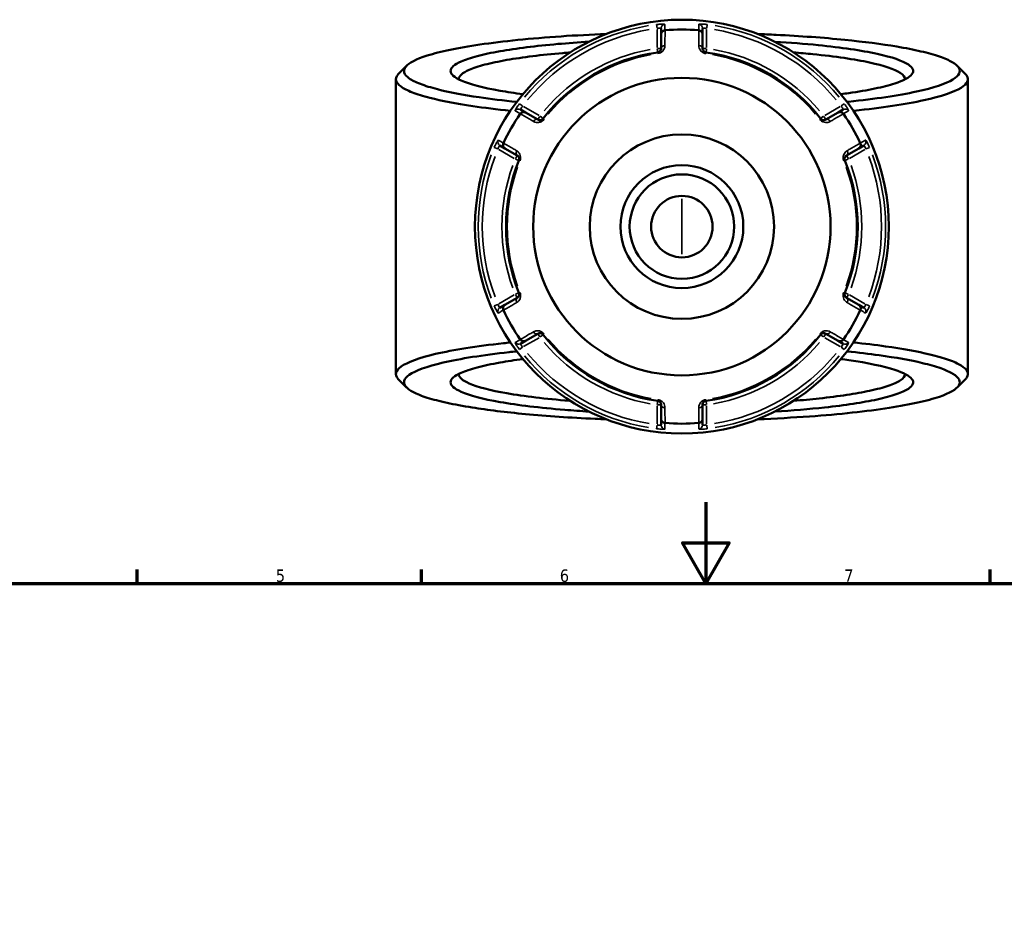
# Model space of a CAD drawing. Header units: millimetres. Extents: x 0 to 898, y 0 to 841.
# Tile 5 of 7: x 251 to 494, y 492 to 713. Entities that reach past the tile are written whole.
import ezdxf

# ---------------------------------------------------------------- set-up
doc = ezdxf.new("R2010")
doc.units = ezdxf.units.MM
for name, color, linetype, lineweight in [('Border (ANSI)', 7, 'Continuous', 70), ('Visible (ANSI)', 7, 'Continuous', 50), ('Visible Narrow (ANSI)', 7, 'Continuous', 35)]:
    doc.layers.add(name, color=color, linetype=linetype, lineweight=lineweight)
doc.styles.add('Note Text (ANSI)', font='tahoma.ttf')

# ---------------------------------------------------------------- blocks, each defined once
blk = doc.blocks.new('Borders Default Border')
at = {"layer": 'Border (ANSI)'}
for p, q in [((280.33, 574), (280.33, 577.45)), ((350.42, 574), (350.42, 577.45)), ((490.58, 574), (490.58, 577.45))]:
    blk.add_line(p, q, dxfattribs=at)
at = {"layer": 'Border (ANSI)', "flags": 128}
for points in [[(420.5, 594), (420.5, 574), (414.73, 584), (426.27, 584), (420.5, 574)], [(20, 20), (20, 574), (821, 574), (821, 20), (20, 20)]]:
    blk.add_lwpolyline(points, dxfattribs=at)
at = {"layer": 'Border (ANSI)', "char_height": 3.05, "attachment_point": 7, "style": 'Note Text (ANSI)'}
for s, insert in [('5', (314.48, 574.34)), ('6', (384.49, 574.34)), ('7', (454.6, 574.4))]:
    blk.add_mtext(s, dxfattribs=dict(at, insert=insert))

msp = doc.modelspace()

# ---------------------------------------------------------------- linework, layer by layer
at = {"layer": 'Visible (ANSI)'}
for p, q in [((409.486, 710.798), (409.486, 709.363)), ((409.486, 709.363), (409.486, 705.865)), ((419.686, 709.363), (419.686, 710.798)), ((419.686, 705.865), (419.686, 709.363)), ((344.086, 698.279), (344.086, 625.594)), ((485.086, 698.279), (485.086, 625.594)), ((376.063, 690.067), (374.821, 690.784)), ((379.093, 688.317), (376.063, 690.067)), ((453.109, 690.067), (450.08, 688.317)), ((454.352, 690.784), (453.109, 690.067)), ((369.721, 681.951), (370.963, 681.233)), ((370.963, 681.233), (373.993, 679.484)), ((455.18, 679.484), (458.209, 681.233)), ((458.209, 681.233), (459.452, 681.951)), ((373.993, 644.389), (370.963, 642.64)), ((458.209, 642.64), (455.18, 644.389)), ((370.963, 642.64), (369.721, 641.922)), ((459.452, 641.922), (458.209, 642.64)), ((374.821, 633.089), (376.063, 633.806)), ((376.063, 633.806), (379.093, 635.555)), ((450.08, 635.555), (453.109, 633.806)), ((453.109, 633.806), (454.352, 633.089)), ((409.486, 618.008), (409.486, 614.509)), ((419.686, 614.509), (419.686, 618.008)), ((409.486, 614.509), (409.486, 613.074)), ((419.686, 613.074), (419.686, 614.509))]:
    msp.add_line(p, q, dxfattribs=at)
for radius in [51, 36.657, 22.718, 15.146, 12.874, 7.573]:
    msp.add_circle((414.586, 661.936), radius, dxfattribs=at)
for radius, start, end in [(48.568, 85.08578, 94.91422), (43.35, 97.90565, 142.09435), (43.35, 37.90565, 82.09435), (48.568, 145.08578, 154.91422), (48.568, 25.08578, 34.91422), (43.35, 157.90565, 202.09435), (43.35, 337.90565, 22.09435), (48.568, 205.08578, 214.91422), (48.568, 325.08578, 334.91422), (43.35, 217.90565, 262.09435), (43.35, 277.90565, 322.09435), (48.568, 265.08578, 274.91422)]:
    msp.add_arc((414.586, 661.936), radius, start, end, dxfattribs=at)
for points, knots in [([(373.892, 692.676), (370.565, 693.016), (367.459, 693.398), (360.607, 694.408), (357.141, 695.073), (352.698, 696.208), (351.283, 696.646), (348.947, 697.546), (348.025, 698.009), (346.697, 698.948), (346.291, 699.424), (346.002, 700.38), (346.119, 700.859), (346.498, 701.334), (347.254, 702.285), (349.06, 703.22), (354.984, 705.092), (359.387, 706.013), (370.5, 707.64), (377.327, 708.331), (388.405, 709.07), (392.139, 709.266), (395.967, 709.415)], [0.6362594, 0.6362594, 0.6362594, 0.6362594, 0.8174637, 0.8174637, 1.0748323, 1.0748323, 1.2262256, 1.2262256, 1.377619, 1.377619, 1.5290123, 1.5290123, 1.6804056, 1.6804056, 1.6804056, 1.9831922, 1.9831922, 2.3274628, 2.3274628, 2.6919897, 2.6919897, 2.8662277, 2.8662277, 2.8662277, 2.8662277]), ([(409.486, 709.363), (409.486, 709.365), (409.486, 709.366), (409.487, 709.486), (409.51, 709.604), (409.6, 709.825), (409.666, 709.928), (409.834, 710.104), (409.936, 710.177), (410.159, 710.282), (410.278, 710.314), (410.401, 710.324)], [-0.15381712, -0.15381712, -0.15381712, -0.15381712, -0.15334182, -0.15334182, -0.11413883, -0.11413883, -0.07544767, -0.07544767, -0.03695599, -0.03695599, 0, 0, 0, 0]), ([(419.686, 709.363), (419.686, 709.365), (419.686, 709.366), (419.686, 709.486), (419.663, 709.604), (419.573, 709.825), (419.507, 709.928), (419.339, 710.104), (419.237, 710.177), (419.014, 710.282), (418.895, 710.314), (418.772, 710.324)], [-0.00047641, -0.00047641, -0.00047641, -0.00047641, 0, 0, 0.0392946, 0.0392946, 0.07807618, 0.07807618, 0.1166578, 0.1166578, 0.15370015, 0.15370015, 0.15370015, 0.15370015]), ([(433.207, 709.416), (434.754, 709.355), (436.287, 709.287), (443.823, 708.912), (449.539, 708.494), (459.489, 707.499), (463.806, 706.937), (469.728, 705.939), (471.719, 705.547), (475.25, 704.724), (476.79, 704.294), (479.383, 703.408), (480.437, 702.951), (482.034, 702.02), (482.577, 701.546), (482.859, 701.069), (483.422, 700.116), (482.934, 699.151), (479.693, 697.159), (476.643, 696.142), (468.01, 694.258), (462.297, 693.403), (455.542, 692.703), (455.412, 692.689), (455.281, 692.676)], [0.2753649, 0.2753649, 0.2753649, 0.2753649, 0.3458146, 0.3458146, 0.6262452, 0.6262452, 0.8836396, 0.8836396, 1.0350481, 1.0350481, 1.1864566, 1.1864566, 1.337865, 1.337865, 1.4892735, 1.4892735, 1.4892735, 1.7920905, 1.7920905, 2.1356112, 2.1356112, 2.4982224, 2.4982224, 2.5053333, 2.5053333, 2.5053333, 2.5053333]), ([(391.703, 707.514), (389.042, 707.353), (386.47, 707.163), (381.299, 706.709), (378.728, 706.439), (373.952, 705.841), (371.748, 705.515), (367.629, 704.789), (365.746, 704.388), (362.535, 703.544), (361.207, 703.102), (358.464, 701.888), (357.586, 701.093), (357.586, 700.298), (357.586, 699.502), (358.464, 698.707), (362.235, 697.038), (365.499, 696.181), (371.484, 695.127), (373.372, 694.841), (375.401, 694.576)], [0.4129974, 0.4129974, 0.4129974, 0.4129974, 0.5658838, 0.5658838, 0.7353765, 0.7353765, 0.9048692, 0.9048692, 1.0864054, 1.0864054, 1.2679417, 1.2679417, 1.5707963, 1.5707963, 1.5707963, 1.8736509, 1.8736509, 2.2367234, 2.2367234, 2.3837155, 2.3837155, 2.3837155, 2.3837155]), ([(453.774, 694.576), (454.436, 694.662), (455.083, 694.751), (458.102, 695.186), (460.263, 695.56), (464.061, 696.356), (465.698, 696.777), (469.295, 697.947), (470.736, 698.726), (471.306, 699.517), (471.876, 700.308), (471.573, 701.11), (469.02, 702.822), (466.388, 703.721), (458.874, 705.354), (453.926, 706.084), (444.849, 706.999), (441.248, 707.285), (437.468, 707.514)], [0.7578772, 0.7578772, 0.7578772, 0.7578772, 0.8058694, 0.8058694, 0.987363, 0.987363, 1.1688566, 1.1688566, 1.4715087, 1.4715087, 1.4715087, 1.7741609, 1.7741609, 2.1372829, 2.1372829, 2.5114285, 2.5114285, 2.7285952, 2.7285952, 2.7285952, 2.7285952]), ([(359.588, 698.228), (359.586, 698.258), (359.586, 698.287), (359.587, 698.317), (359.615, 699.084), (360.489, 699.851), (363.174, 701.022), (364.468, 701.448), (367.587, 702.26), (369.411, 702.647), (373.395, 703.345), (375.523, 703.659), (380.129, 704.233), (382.606, 704.494), (385.832, 704.776), (386.449, 704.828), (387.073, 704.878)], [-1.5824159, -1.5824159, -1.5824159, -1.5824159, -1.5707963, -1.5707963, -1.5707963, -1.2679417, -1.2679417, -1.0864054, -1.0864054, -0.9048692, -0.9048692, -0.7353765, -0.7353765, -0.5658838, -0.5658838, -0.5264027, -0.5264027, -0.5264027, -0.5264027]), ([(409.486, 705.865), (409.486, 705.726), (409.458, 705.586), (409.314, 705.269), (409.168, 705.091), (408.849, 704.927), (408.738, 704.89), (408.624, 704.874)], [0, 0, 0, 0, 0.11734182, 0.11734182, 0.27620858, 0.27620858, 0.34541645, 0.34541645, 0.34541645, 0.34541645]), ([(420.549, 704.874), (420.506, 704.88), (420.464, 704.889), (420.357, 704.918), (420.294, 704.943), (420.157, 705.012), (420.087, 705.061), (419.971, 705.163), (419.923, 705.216), (419.821, 705.353), (419.776, 705.441), (419.705, 705.64), (419.686, 705.753), (419.686, 705.865)], [0, 0, 0, 0, 0.02585168, 0.02585168, 0.06721438, 0.06721438, 0.12305037, 0.12305037, 0.17415567, 0.17415567, 0.25081718, 0.25081718, 0.34541583, 0.34541583, 0.34541583, 0.34541583]), ([(442.099, 704.878), (443.739, 704.747), (445.331, 704.603), (452.397, 703.892), (457.174, 703.191), (464.457, 701.618), (467.023, 700.752), (469.212, 699.319), (469.61, 698.773), (469.584, 698.228)], [-2.6151899, -2.6151899, -2.6151899, -2.6151899, -2.5114285, -2.5114285, -2.1372829, -2.1372829, -1.7741609, -1.7741609, -1.5591768, -1.5591768, -1.5591768, -1.5591768]), ([(344.752, 699.615), (344.675, 699.538), (344.604, 699.46), (344.54, 699.383), (344.137, 698.894), (344.002, 698.401), (344.272, 697.418), (344.676, 696.927), (346.017, 695.961), (346.953, 695.485), (349.335, 694.558), (350.781, 694.107), (355.332, 692.936), (358.89, 692.251), (365.87, 691.218), (368.988, 690.833), (372.328, 690.488)], [-1.7044577, -1.7044577, -1.7044577, -1.7044577, -1.6804056, -1.6804056, -1.6804056, -1.5290123, -1.5290123, -1.377619, -1.377619, -1.2262256, -1.2262256, -1.0748323, -1.0748323, -0.8174637, -0.8174637, -0.6404391, -0.6404391, -0.6404391, -0.6404391]), ([(456.845, 690.488), (456.901, 690.493), (456.956, 690.499), (463.838, 691.214), (469.714, 692.096), (478.568, 694.038), (481.682, 695.086), (484.962, 697.137), (485.436, 698.13), (484.83, 699.11), (484.725, 699.279), (484.589, 699.447), (484.421, 699.615)], [-2.5011535, -2.5011535, -2.5011535, -2.5011535, -2.4982224, -2.4982224, -2.1356112, -2.1356112, -1.7920905, -1.7920905, -1.4892735, -1.4892735, -1.4892735, -1.437135, -1.437135, -1.437135, -1.437135]), ([(374.774, 689.755), (374.845, 689.856), (374.932, 689.943), (375.134, 690.085), (375.248, 690.136), (375.485, 690.193), (375.606, 690.199), (375.843, 690.166), (375.957, 690.128), (376.061, 690.068), (376.062, 690.067), (376.063, 690.067)], [-0.15370029, -0.15370029, -0.15370029, -0.15370029, -0.11665787, -0.11665787, -0.07807605, -0.07807605, -0.03929468, -0.03929468, 0, 0, 0.00047627, 0.00047627, 0.00047627, 0.00047627]), ([(453.109, 690.067), (453.111, 690.067), (453.112, 690.068), (453.216, 690.128), (453.33, 690.166), (453.567, 690.199), (453.688, 690.193), (453.925, 690.136), (454.039, 690.085), (454.241, 689.943), (454.328, 689.856), (454.399, 689.755)], [-0.15381712, -0.15381712, -0.15381712, -0.15381712, -0.15334198, -0.15334198, -0.1141389, -0.1141389, -0.07544798, -0.07544798, -0.03695608, -0.03695608, 0, 0, 0, 0]), ([(380.382, 688.569), (380.356, 688.535), (380.327, 688.503), (380.248, 688.425), (380.195, 688.382), (380.067, 688.298), (379.99, 688.262), (379.843, 688.212), (379.773, 688.197), (379.602, 688.178), (379.503, 688.183), (379.296, 688.222), (379.189, 688.262), (379.093, 688.317)], [0, 0, 0, 0, 0.02585168, 0.02585168, 0.06721438, 0.06721438, 0.12288915, 0.12288915, 0.17445287, 0.17445287, 0.25141662, 0.25141662, 0.34541603, 0.34541603, 0.34541603, 0.34541603]), ([(450.08, 688.317), (449.96, 688.248), (449.824, 688.202), (449.469, 688.168), (449.231, 688.21), (448.932, 688.415), (448.855, 688.487), (448.791, 688.569)], [0, 0, 0, 0, 0.11734182, 0.11734182, 0.28278882, 0.28278882, 0.34541683, 0.34541683, 0.34541683, 0.34541683]), ([(370.963, 681.233), (370.962, 681.234), (370.961, 681.235), (370.857, 681.295), (370.767, 681.374), (370.62, 681.563), (370.565, 681.671), (370.496, 681.905), (370.483, 682.029), (370.504, 682.275), (370.536, 682.394), (370.589, 682.505)], [-0.15381712, -0.15381712, -0.15381712, -0.15381712, -0.15334198, -0.15334198, -0.1141389, -0.1141389, -0.07544797, -0.07544797, -0.03695607, -0.03695607, 0, 0, 0, 0]), ([(458.584, 682.505), (458.637, 682.394), (458.669, 682.275), (458.69, 682.029), (458.677, 681.905), (458.608, 681.671), (458.553, 681.563), (458.406, 681.374), (458.316, 681.295), (458.212, 681.235), (458.211, 681.234), (458.209, 681.233)], [-0.15370031, -0.15370031, -0.15370031, -0.15370031, -0.11665787, -0.11665787, -0.07807603, -0.07807603, -0.03929469, -0.03929469, 0, 0, 0.00047626, 0.00047626, 0.00047626, 0.00047626]), ([(373.993, 679.484), (374.113, 679.415), (374.221, 679.32), (374.427, 679.032), (374.509, 678.807), (374.484, 678.447), (374.46, 678.341), (374.42, 678.242)], [0, 0, 0, 0, 0.11734182, 0.11734182, 0.28109054, 0.28109054, 0.34541684, 0.34541684, 0.34541684, 0.34541684]), ([(454.753, 678.242), (454.737, 678.282), (454.723, 678.323), (454.695, 678.43), (454.685, 678.497), (454.676, 678.65), (454.683, 678.735), (454.714, 678.887), (454.736, 678.955), (454.805, 679.113), (454.858, 679.196), (454.995, 679.356), (455.083, 679.428), (455.18, 679.484)], [0, 0, 0, 0, 0.02585168, 0.02585168, 0.06721438, 0.06721438, 0.12292214, 0.12292214, 0.17440412, 0.17440412, 0.25131567, 0.25131567, 0.345416, 0.345416, 0.345416, 0.345416]), ([(374.42, 645.631), (374.436, 645.591), (374.45, 645.55), (374.478, 645.443), (374.488, 645.376), (374.497, 645.223), (374.49, 645.138), (374.459, 644.986), (374.437, 644.918), (374.368, 644.76), (374.315, 644.677), (374.177, 644.516), (374.09, 644.444), (373.993, 644.389)], [0, 0, 0, 0, 0.02585168, 0.02585168, 0.06721438, 0.06721438, 0.12292214, 0.12292214, 0.17440412, 0.17440412, 0.25131567, 0.25131567, 0.345416, 0.345416, 0.345416, 0.345416]), ([(455.18, 644.389), (455.06, 644.458), (454.952, 644.553), (454.746, 644.841), (454.664, 645.065), (454.689, 645.426), (454.713, 645.532), (454.753, 645.631)], [0, 0, 0, 0, 0.11734182, 0.11734182, 0.28109054, 0.28109054, 0.34541684, 0.34541684, 0.34541684, 0.34541684]), ([(370.589, 641.368), (370.536, 641.479), (370.504, 641.598), (370.483, 641.844), (370.496, 641.968), (370.565, 642.202), (370.62, 642.31), (370.767, 642.498), (370.857, 642.578), (370.961, 642.638), (370.962, 642.639), (370.963, 642.64)], [-0.15370031, -0.15370031, -0.15370031, -0.15370031, -0.11665787, -0.11665787, -0.07807603, -0.07807603, -0.03929469, -0.03929469, 0, 0, 0.00047626, 0.00047626, 0.00047626, 0.00047626]), ([(458.209, 642.64), (458.211, 642.639), (458.212, 642.638), (458.316, 642.578), (458.406, 642.498), (458.553, 642.31), (458.608, 642.202), (458.677, 641.968), (458.69, 641.844), (458.669, 641.598), (458.637, 641.479), (458.584, 641.368)], [-0.15381712, -0.15381712, -0.15381712, -0.15381712, -0.15334198, -0.15334198, -0.1141389, -0.1141389, -0.07544797, -0.07544797, -0.03695607, -0.03695607, 0, 0, 0, 0]), ([(376.063, 633.806), (376.062, 633.805), (376.061, 633.805), (375.957, 633.745), (375.843, 633.706), (375.606, 633.674), (375.485, 633.679), (375.248, 633.737), (375.134, 633.788), (374.932, 633.929), (374.845, 634.016), (374.774, 634.117)], [-0.15381712, -0.15381712, -0.15381712, -0.15381712, -0.15334197, -0.15334197, -0.11413889, -0.11413889, -0.07544794, -0.07544794, -0.03695607, -0.03695607, 0, 0, 0, 0]), ([(379.093, 635.555), (379.213, 635.625), (379.349, 635.67), (379.704, 635.705), (379.942, 635.663), (380.241, 635.458), (380.318, 635.386), (380.382, 635.304)], [0, 0, 0, 0, 0.11734182, 0.11734182, 0.28278882, 0.28278882, 0.34541683, 0.34541683, 0.34541683, 0.34541683]), ([(448.791, 635.304), (448.817, 635.338), (448.846, 635.37), (448.925, 635.448), (448.977, 635.49), (449.106, 635.574), (449.182, 635.611), (449.329, 635.66), (449.4, 635.675), (449.571, 635.695), (449.67, 635.69), (449.877, 635.651), (449.983, 635.611), (450.08, 635.555)], [0, 0, 0, 0, 0.02585168, 0.02585168, 0.06721438, 0.06721438, 0.12288915, 0.12288915, 0.17445287, 0.17445287, 0.25141662, 0.25141662, 0.34541603, 0.34541603, 0.34541603, 0.34541603]), ([(454.399, 634.117), (454.328, 634.016), (454.241, 633.929), (454.039, 633.788), (453.925, 633.737), (453.688, 633.679), (453.567, 633.674), (453.33, 633.706), (453.216, 633.745), (453.112, 633.805), (453.111, 633.805), (453.109, 633.806)], [-0.15370029, -0.15370029, -0.15370029, -0.15370029, -0.11665787, -0.11665787, -0.07807605, -0.07807605, -0.03929468, -0.03929468, 0, 0, 0.00047627, 0.00047627, 0.00047627, 0.00047627]), ([(372.328, 633.385), (371.744, 633.325), (371.166, 633.263), (363.917, 632.465), (358.223, 631.561), (349.767, 629.585), (346.868, 628.525), (344.006, 626.462), (343.734, 625.468), (344.54, 624.49), (344.604, 624.412), (344.675, 624.335), (344.752, 624.257)], [0.6404391, 0.6404391, 0.6404391, 0.6404391, 0.6713834, 0.6713834, 1.034028, 1.034028, 1.377619, 1.377619, 1.6804056, 1.6804056, 1.6804056, 1.7044577, 1.7044577, 1.7044577, 1.7044577]), ([(395.966, 614.457), (395.034, 614.493), (394.108, 614.533), (387.106, 614.851), (381.307, 615.246), (371.159, 616.203), (366.731, 616.747), (360.61, 617.722), (358.54, 618.107), (354.844, 618.915), (353.218, 619.339), (350.446, 620.215), (349.3, 620.667), (347.515, 621.592), (346.876, 622.063), (346.498, 622.538), (345.741, 623.489), (346.033, 624.456), (348.868, 626.46), (351.711, 627.488), (359.96, 629.405), (365.498, 630.282), (372.61, 631.063), (373.247, 631.131), (373.892, 631.197)], [-2.8662277, -2.8662277, -2.8662277, -2.8662277, -2.8238073, -2.8238073, -2.5433475, -2.5433475, -2.2859788, -2.2859788, -2.1345855, -2.1345855, -1.9831922, -1.9831922, -1.8317989, -1.8317989, -1.6804056, -1.6804056, -1.6804056, -1.377619, -1.377619, -1.034028, -1.034028, -0.6713834, -0.6713834, -0.6362594, -0.6362594, -0.6362594, -0.6362594]), ([(455.281, 631.196), (458.091, 630.909), (460.743, 630.593), (467.345, 629.673), (470.945, 629.021), (475.618, 627.904), (477.122, 627.471), (479.641, 626.581), (480.656, 626.122), (482.174, 625.189), (482.678, 624.714), (483.161, 623.76), (483.14, 623.28), (482.859, 622.803), (482.295, 621.85), (480.68, 620.908), (475.138, 619.014), (470.924, 618.077), (460.148, 616.407), (453.463, 615.69), (441.97, 614.867), (437.651, 614.631), (433.206, 614.457)], [-2.5053333, -2.5053333, -2.5053333, -2.5053333, -2.3523018, -2.3523018, -2.0949074, -2.0949074, -1.9434989, -1.9434989, -1.7920905, -1.7920905, -1.640682, -1.640682, -1.4892735, -1.4892735, -1.4892735, -1.1864566, -1.1864566, -0.842243, -0.842243, -0.4777172, -0.4777172, -0.2753649, -0.2753649, -0.2753649, -0.2753649]), ([(484.42, 624.257), (484.589, 624.425), (484.725, 624.594), (484.83, 624.762), (485.133, 625.253), (485.168, 625.746), (484.698, 626.728), (484.194, 627.216), (482.657, 628.177), (481.624, 628.65), (479.054, 629.567), (477.515, 630.013), (472.727, 631.165), (469.029, 631.837), (462.305, 632.776), (459.653, 633.095), (456.845, 633.385)], [1.437135, 1.437135, 1.437135, 1.437135, 1.4892735, 1.4892735, 1.4892735, 1.640682, 1.640682, 1.7920905, 1.7920905, 1.9434989, 1.9434989, 2.0949074, 2.0949074, 2.3523018, 2.3523018, 2.5011535, 2.5011535, 2.5011535, 2.5011535]), ([(375.399, 629.297), (373.371, 629.031), (371.484, 628.745), (367.629, 628.067), (365.746, 627.665), (362.535, 626.821), (361.207, 626.379), (358.464, 625.165), (357.586, 624.37), (357.586, 623.575), (357.586, 622.78), (358.464, 621.985), (362.235, 620.316), (365.499, 619.458), (374.149, 617.936), (379.596, 617.278), (387.657, 616.624), (389.654, 616.483), (391.704, 616.359)], [-2.3837155, -2.3837155, -2.3837155, -2.3837155, -2.2367234, -2.2367234, -2.0551872, -2.0551872, -1.8736509, -1.8736509, -1.5707963, -1.5707963, -1.5707963, -1.2679417, -1.2679417, -0.9048692, -0.9048692, -0.5307408, -0.5307408, -0.4129974, -0.4129974, -0.4129974, -0.4129974]), ([(437.47, 616.359), (441.862, 616.625), (446.011, 616.968), (452.316, 617.652), (454.68, 617.957), (459.002, 618.617), (460.96, 618.972), (464.538, 619.75), (466.123, 620.175), (468.713, 621.059), (469.716, 621.517), (471.573, 622.762), (471.876, 623.565), (471.306, 624.356), (470.736, 625.147), (469.295, 625.925), (464.35, 627.534), (460.49, 628.343), (455.083, 629.121), (454.436, 629.21), (453.774, 629.297)], [-2.7285952, -2.7285952, -2.7285952, -2.7285952, -2.476217, -2.476217, -2.30675, -2.30675, -2.1372829, -2.1372829, -1.9557219, -1.9557219, -1.7741609, -1.7741609, -1.4715087, -1.4715087, -1.4715087, -1.1688566, -1.1688566, -0.8058694, -0.8058694, -0.7578772, -0.7578772, -0.7578772, -0.7578772]), ([(387.073, 618.994), (387.004, 619), (386.936, 619.005), (380.969, 619.489), (375.717, 620.121), (367.351, 621.586), (364.181, 622.412), (360.489, 624.021), (359.615, 624.788), (359.587, 625.556), (359.586, 625.586), (359.586, 625.615), (359.588, 625.645)], [0.5264027, 0.5264027, 0.5264027, 0.5264027, 0.5307408, 0.5307408, 0.9048692, 0.9048692, 1.2679417, 1.2679417, 1.5707963, 1.5707963, 1.5707963, 1.5824159, 1.5824159, 1.5824159, 1.5824159]), ([(469.584, 625.645), (469.61, 625.1), (469.212, 624.554), (467.711, 623.571), (466.728, 623.129), (464.204, 622.277), (462.664, 621.867), (459.196, 621.118), (457.302, 620.777), (453.128, 620.142), (450.847, 619.849), (446.406, 619.368), (444.296, 619.171), (442.099, 618.995)], [1.5591768, 1.5591768, 1.5591768, 1.5591768, 1.7741609, 1.7741609, 1.9557219, 1.9557219, 2.1372829, 2.1372829, 2.30675, 2.30675, 2.476217, 2.476217, 2.6151899, 2.6151899, 2.6151899, 2.6151899]), ([(408.624, 618.998), (408.667, 618.992), (408.709, 618.984), (408.816, 618.954), (408.879, 618.93), (409.016, 618.861), (409.086, 618.812), (409.202, 618.71), (409.25, 618.657), (409.352, 618.519), (409.397, 618.432), (409.468, 618.232), (409.486, 618.12), (409.486, 618.008)], [0, 0, 0, 0, 0.02585168, 0.02585168, 0.06721438, 0.06721438, 0.12305037, 0.12305037, 0.17415567, 0.17415567, 0.25081718, 0.25081718, 0.34541583, 0.34541583, 0.34541583, 0.34541583]), ([(419.686, 618.008), (419.686, 618.146), (419.715, 618.287), (419.859, 618.604), (420.005, 618.781), (420.324, 618.946), (420.435, 618.982), (420.549, 618.998)], [0, 0, 0, 0, 0.11734182, 0.11734182, 0.27620858, 0.27620858, 0.34541645, 0.34541645, 0.34541645, 0.34541645]), ([(410.401, 613.549), (410.278, 613.559), (410.159, 613.591), (409.936, 613.695), (409.834, 613.769), (409.666, 613.945), (409.6, 614.047), (409.51, 614.268), (409.487, 614.386), (409.486, 614.506), (409.486, 614.508), (409.486, 614.509)], [-0.15370015, -0.15370015, -0.15370015, -0.15370015, -0.1166578, -0.1166578, -0.07807618, -0.07807618, -0.0392946, -0.0392946, 0, 0, 0.00047641, 0.00047641, 0.00047641, 0.00047641]), ([(419.686, 614.509), (419.686, 614.508), (419.686, 614.506), (419.686, 614.386), (419.663, 614.268), (419.573, 614.047), (419.507, 613.945), (419.339, 613.769), (419.237, 613.695), (419.014, 613.591), (418.895, 613.559), (418.772, 613.549)], [-0.15381712, -0.15381712, -0.15381712, -0.15381712, -0.15334182, -0.15334182, -0.11413883, -0.11413883, -0.07544767, -0.07544767, -0.03695599, -0.03695599, 0, 0, 0, 0])]:
    msp.add_open_spline(points, degree=3, knots=knots, dxfattribs=at)
for points in [[(410.426, 710.326), (410.417, 710.325), (410.409, 710.325), (410.401, 710.324)], [(418.772, 710.324), (418.764, 710.325), (418.755, 710.325), (418.747, 710.326)], [(344.752, 699.615), (345.412, 700.275), (346.072, 700.935), (346.732, 701.595)], [(482.441, 701.595), (483.101, 700.935), (483.761, 700.275), (484.421, 699.615)], [(374.774, 689.755), (374.77, 689.748), (374.765, 689.741), (374.76, 689.734)], [(454.413, 689.734), (454.408, 689.741), (454.403, 689.748), (454.399, 689.755)], [(370.599, 682.528), (370.596, 682.52), (370.592, 682.513), (370.589, 682.505)], [(458.584, 682.505), (458.581, 682.513), (458.577, 682.52), (458.574, 682.528)], [(370.589, 641.368), (370.592, 641.36), (370.596, 641.352), (370.599, 641.345)], [(458.574, 641.345), (458.577, 641.352), (458.581, 641.36), (458.584, 641.368)], [(374.76, 634.138), (374.765, 634.131), (374.77, 634.124), (374.774, 634.117)], [(454.399, 634.117), (454.403, 634.124), (454.408, 634.131), (454.413, 634.138)], [(346.732, 622.277), (346.072, 622.937), (345.412, 623.597), (344.752, 624.257)], [(484.421, 624.257), (483.761, 623.597), (483.101, 622.937), (482.441, 622.277)], [(410.401, 613.549), (410.409, 613.548), (410.417, 613.547), (410.426, 613.547)], [(418.747, 613.547), (418.755, 613.547), (418.764, 613.548), (418.772, 613.549)]]:
    msp.add_open_spline(points, degree=3, dxfattribs=at)
at = {"layer": 'Visible Narrow (ANSI)'}
for p, q in [((408.364, 711.745), (408.477, 710.839)), ((420.696, 710.839), (420.809, 711.745)), ((408.486, 710.521), (408.486, 706.11)), ((420.686, 706.11), (420.686, 710.521)), ((408.497, 705.787), (408.624, 704.877)), ((409.483, 705.865), (408.565, 705.865)), ((408.624, 704.874), (408.661, 704.611)), ((420.608, 705.865), (419.69, 705.865)), ((420.512, 704.611), (420.549, 704.874)), ((420.549, 704.877), (420.676, 705.787)), ((375.29, 691.678), (374.562, 692.229)), ((454.611, 692.229), (453.883, 691.678)), ((379.381, 689.306), (375.561, 691.511)), ((453.612, 691.511), (449.792, 689.306)), ((379.554, 689.115), (379.095, 688.32)), ((380.38, 688.571), (379.655, 689.135)), ((380.592, 688.406), (380.383, 688.569)), ((448.79, 688.569), (448.581, 688.406)), ((449.518, 689.135), (448.793, 688.571)), ((450.078, 688.32), (449.619, 689.115)), ((368.34, 681.452), (369.181, 681.097)), ((369.461, 680.946), (373.281, 678.74)), ((455.892, 678.74), (459.712, 680.946)), ((459.992, 681.097), (460.833, 681.452)), ((373.992, 679.481), (373.532, 678.686)), ((373.566, 678.588), (374.417, 678.243)), ((374.421, 678.241), (374.666, 678.142)), ((454.507, 678.142), (454.752, 678.241)), ((454.756, 678.243), (455.607, 678.588)), ((455.64, 678.686), (455.181, 679.481)), ((414.586, 655.121), (414.586, 668.752)), ((374.666, 645.731), (374.421, 645.631)), ((454.752, 645.631), (454.507, 645.731)), ((373.281, 645.132), (369.461, 642.927)), ((373.532, 645.187), (373.992, 644.392)), ((374.417, 645.63), (373.566, 645.284)), ((455.607, 645.284), (454.756, 645.63)), ((455.181, 644.392), (455.64, 645.187)), ((459.712, 642.927), (455.892, 645.132)), ((369.181, 642.776), (368.34, 642.421)), ((460.833, 642.421), (459.992, 642.776)), ((375.561, 632.361), (379.381, 634.567)), ((379.095, 635.553), (379.554, 634.757)), ((379.655, 634.738), (380.38, 635.302)), ((380.383, 635.304), (380.592, 635.467)), ((448.581, 635.467), (448.79, 635.304)), ((448.793, 635.302), (449.518, 634.738)), ((449.619, 634.757), (450.078, 635.553)), ((449.792, 634.567), (453.612, 632.361)), ((374.562, 631.643), (375.29, 632.194)), ((453.883, 632.194), (454.611, 631.643)), ((408.624, 618.995), (408.497, 618.086)), ((408.661, 619.262), (408.624, 618.999)), ((420.549, 618.999), (420.512, 619.262)), ((420.676, 618.086), (420.549, 618.995)), ((408.486, 617.763), (408.486, 613.352)), ((408.565, 618.008), (409.483, 618.008)), ((419.69, 618.008), (420.608, 618.008)), ((420.686, 613.352), (420.686, 617.763)), ((408.477, 613.034), (408.364, 612.128)), ((420.809, 612.128), (420.696, 613.034))]:
    msp.add_line(p, q, dxfattribs=at)
for radius, start, end in [(50.205, 99.40871, 140.59129), (50.205, 39.40871, 80.59129), (49.209, 99.40871, 140.59129), (49.209, 39.40871, 80.59129), (44.35, 100.11509, 139.88491), (43.057, 100.11509, 139.88491), (43.057, 40.11509, 79.88491), (44.35, 40.11509, 79.88491), (50.205, 159.40871, 200.59129), (49.209, 159.40871, 200.59129), (49.209, 339.40871, 20.59129), (50.205, 339.40871, 20.59129), (44.35, 160.11509, 199.88491), (43.057, 160.11509, 199.88491), (43.057, 340.11509, 19.88491), (44.35, 340.11509, 19.88491), (43.057, 220.11509, 259.88491), (43.057, 280.11509, 319.88491), (44.35, 220.11509, 259.88491), (44.35, 280.11509, 319.88491), (50.205, 219.40871, 260.59129), (49.209, 219.40871, 260.59129), (49.209, 279.40871, 320.59129), (50.205, 279.40871, 320.59129)]:
    msp.add_arc((414.586, 661.936), radius, start, end, dxfattribs=at)
for centre, major_axis, ratio, start_param, end_param in [((410.486, 710.798), (-1, 0), 0.9961681, 4.8701533, 6.2088152), ((418.686, 710.798), (1, 0), 0.9961681, 0.0743701, 1.413032), ((410.486, 705.865), (-1, 0), 0.7055719, 4.8533994, 6.2079334), ((418.686, 705.865), (1, 0), 0.7055719, 0.0752519, 1.4297859), ((374.321, 689.918), (0.5, 0.866), 0.9961681, 0.0743701, 1.413032), ((454.852, 689.918), (-0.5, 0.866), 0.9961681, 4.8701533, 6.2088152), ((378.593, 687.451), (0.5, 0.866), 0.7055719, 0.0752519, 1.4297859), ((450.58, 687.451), (-0.5, 0.866), 0.7055719, 4.8533994, 6.2079334), ((370.221, 682.817), (-0.5, -0.866), 0.9961681, 4.8701533, 6.2088152), ((458.952, 682.817), (0.5, -0.866), 0.9961681, 0.0743701, 1.413032), ((374.493, 680.35), (-0.5, -0.866), 0.7055719, 4.8533994, 6.2079334), ((454.68, 680.35), (0.5, -0.866), 0.7055719, 0.0752519, 1.4297859), ((374.493, 643.523), (-0.5, 0.866), 0.7055719, 0.0752519, 1.4297859), ((454.68, 643.523), (0.5, 0.866), 0.7055719, 4.8533994, 6.2079334), ((370.221, 641.056), (-0.5, 0.866), 0.9961681, 0.0743701, 1.413032), ((458.952, 641.056), (0.5, 0.866), 0.9961681, 4.8701533, 6.2088152), ((378.593, 636.421), (0.5, -0.866), 0.7055719, 4.8533994, 6.2079334), ((450.58, 636.421), (-0.5, -0.866), 0.7055719, 0.0752519, 1.4297859), ((374.321, 633.955), (0.5, -0.866), 0.9961681, 4.8701533, 6.2088152), ((454.852, 633.955), (-0.5, -0.866), 0.9961681, 0.0743701, 1.413032), ((410.486, 618.008), (-1, 0), 0.7055719, 0.0752519, 1.4297859), ((418.686, 618.008), (1, 0), 0.7055719, 4.8533994, 6.2079334), ((410.486, 613.074), (-1, 0), 0.9961681, 0.0743701, 1.413032), ((418.686, 613.074), (1, 0), 0.9961681, 4.8701533, 6.2088152)]:
    msp.add_ellipse(centre, major_axis=major_axis, ratio=ratio, start_param=start_param, end_param=end_param, dxfattribs=at)
for points, knots in [([(410.403, 711.791), (410.403, 711.833), (410.227, 711.86), (409.677, 711.864), (409.367, 711.851), (408.813, 711.805), (408.587, 711.782), (408.363, 711.754)], [-0.31481287, -0.31481287, -0.31481287, -0.31481287, -0.1729885, -0.1729885, -0.06653404, -0.06653404, 0, 0, 0, 0]), ([(410.401, 710.324), (410.401, 710.362), (410.401, 710.4), (410.401, 710.659), (410.402, 710.879), (410.402, 711.099), (410.402, 711.33), (410.403, 711.56), (410.403, 711.791)], [-2.8816283, -2.8816283, -2.8816283, -2.8816283, -2.7508097, -2.7508097, -1.9957102, -1.9957102, -1.9957102, -1.2046153, -1.2046153, -1.2046153, -1.2046153]), ([(420.81, 711.754), (420.734, 711.764), (420.657, 711.773), (420.222, 711.821), (419.872, 711.847), (419.358, 711.865), (419.17, 711.863), (418.927, 711.848), (418.851, 711.837), (418.783, 711.813), (418.77, 711.803), (418.77, 711.791)], [-0.31481112, -0.31481112, -0.31481112, -0.31481112, -0.29222008, -0.29222008, -0.18520991, -0.18520991, -0.1028944, -0.1028944, -0.03957477, -0.03957477, 0, 0, 0, 0]), ([(418.77, 711.791), (418.77, 711.56), (418.771, 711.33), (418.771, 711.099), (418.771, 710.879), (418.772, 710.659), (418.772, 710.4), (418.772, 710.362), (418.772, 710.324)], [-2.3012939, -2.3012939, -2.3012939, -2.3012939, -1.5101989, -1.5101989, -1.5101989, -0.7550994, -0.7550994, -0.6242809, -0.6242809, -0.6242809, -0.6242809]), ([(408.486, 710.766), (408.596, 710.793), (408.707, 710.816), (408.979, 710.86), (409.131, 710.872), (409.4, 710.867), (409.486, 710.84), (409.486, 710.798)], [0, 0, 0, 0, 0.06653404, 0.06653404, 0.1729885, 0.1729885, 0.31481287, 0.31481287, 0.31481287, 0.31481287]), ([(410.421, 706.569), (410.421, 706.92), (410.422, 707.272), (410.422, 707.623), (410.424, 708.524), (410.425, 709.425), (410.426, 710.326)], [-0.97913562, -0.97913562, -0.97913562, -0.97913562, -0.83039319, -0.83039319, -0.83039319, -0.44889539, -0.44889539, -0.44889539, -0.44889539]), ([(418.747, 710.326), (418.748, 709.425), (418.749, 708.524), (418.751, 707.622), (418.751, 707.271), (418.752, 706.92), (418.752, 706.569)], [-1.9309469, -1.9309469, -1.9309469, -1.9309469, -1.54937024, -1.54937024, -1.54937024, -1.40070667, -1.40070667, -1.40070667, -1.40070667]), ([(419.686, 710.798), (419.686, 710.81), (419.693, 710.82), (419.726, 710.844), (419.764, 710.855), (419.883, 710.871), (419.975, 710.873), (420.227, 710.856), (420.398, 710.831), (420.612, 710.784), (420.649, 710.775), (420.686, 710.766)], [0, 0, 0, 0, 0.03957477, 0.03957477, 0.1028944, 0.1028944, 0.18520991, 0.18520991, 0.29222008, 0.29222008, 0.31481112, 0.31481112, 0.31481112, 0.31481112]), ([(408.664, 704.584), (408.897, 704.616), (409.122, 704.69), (409.771, 705.021), (410.069, 705.377), (410.362, 706.011), (410.42, 706.292), (410.421, 706.569)], [-0.34541645, -0.34541645, -0.34541645, -0.34541645, -0.27620858, -0.27620858, -0.11734182, -0.11734182, 0, 0, 0, 0]), ([(418.752, 706.569), (418.752, 706.345), (418.79, 706.12), (418.935, 705.721), (419.027, 705.545), (419.235, 705.269), (419.332, 705.163), (419.568, 704.959), (419.711, 704.861), (419.99, 704.722), (420.118, 704.673), (420.336, 704.614), (420.422, 704.596), (420.509, 704.584)], [-0.34541583, -0.34541583, -0.34541583, -0.34541583, -0.25081718, -0.25081718, -0.17415567, -0.17415567, -0.12305037, -0.12305037, -0.06721438, -0.06721438, -0.02585168, -0.02585168, 0, 0, 0, 0]), ([(374.555, 692.235), (374.292, 691.887), (374.044, 691.529), (373.737, 691.04), (373.643, 690.874), (373.533, 690.653), (373.504, 690.581), (373.49, 690.509), (373.492, 690.492), (373.503, 690.487)], [-0.31481094, -0.31481094, -0.31481094, -0.31481094, -0.18655676, -0.18655676, -0.10364264, -0.10364264, -0.03986256, -0.03986256, 0, 0, 0, 0]), ([(455.67, 690.487), (455.678, 690.491), (455.682, 690.503), (455.672, 690.596), (455.585, 690.781), (455.313, 691.242), (455.155, 691.486), (454.863, 691.905), (454.742, 692.071), (454.618, 692.235)], [-0.31481354, -0.31481354, -0.31481354, -0.31481354, -0.28284699, -0.28284699, -0.15713721, -0.15713721, -0.06043739, -0.06043739, 0, 0, 0, 0]), ([(373.503, 690.487), (373.703, 690.372), (373.902, 690.257), (374.102, 690.142), (374.293, 690.032), (374.484, 689.922), (374.708, 689.793), (374.741, 689.774), (374.774, 689.755)], [-2.3012939, -2.3012939, -2.3012939, -2.3012939, -1.510199, -1.510199, -1.510199, -0.7550995, -0.7550995, -0.6242809, -0.6242809, -0.6242809, -0.6242809]), ([(374.76, 689.734), (375.541, 689.285), (376.322, 688.836), (377.103, 688.386), (377.407, 688.211), (377.712, 688.036), (378.016, 687.86)], [-1.9309469, -1.9309469, -1.9309469, -1.9309469, -1.5494728, -1.5494728, -1.5494728, -1.40070667, -1.40070667, -1.40070667, -1.40070667]), ([(374.821, 690.784), (374.811, 690.79), (374.805, 690.801), (374.801, 690.842), (374.81, 690.881), (374.857, 690.993), (374.902, 691.075), (375.061, 691.309), (375.197, 691.477), (375.349, 691.634)], [0, 0, 0, 0, 0.03986256, 0.03986256, 0.10364264, 0.10364264, 0.18655676, 0.18655676, 0.31481094, 0.31481094, 0.31481094, 0.31481094]), ([(451.157, 687.86), (451.461, 688.035), (451.765, 688.211), (452.07, 688.386), (452.851, 688.835), (453.632, 689.285), (454.413, 689.734)], [-3.09146458, -3.09146458, -3.09146458, -3.09146458, -2.94277732, -2.94277732, -2.94277732, -2.56122435, -2.56122435, -2.56122435, -2.56122435]), ([(453.824, 691.634), (453.895, 691.56), (453.964, 691.483), (454.125, 691.289), (454.208, 691.173), (454.343, 690.947), (454.378, 690.852), (454.366, 690.797), (454.36, 690.789), (454.352, 690.784)], [0, 0, 0, 0, 0.06043739, 0.06043739, 0.15713721, 0.15713721, 0.28284699, 0.28284699, 0.31481354, 0.31481354, 0.31481354, 0.31481354]), ([(454.399, 689.755), (454.432, 689.774), (454.465, 689.793), (454.689, 689.922), (454.88, 690.032), (455.07, 690.142), (455.27, 690.257), (455.47, 690.372), (455.67, 690.487)], [-2.8816283, -2.8816283, -2.8816283, -2.8816283, -2.7508098, -2.7508098, -1.9957103, -1.9957103, -1.9957103, -1.2046153, -1.2046153, -1.2046153, -1.2046153]), ([(378.016, 687.86), (378.209, 687.749), (378.422, 687.67), (378.838, 687.595), (379.037, 687.587), (379.382, 687.628), (379.524, 687.659), (379.82, 687.762), (379.975, 687.837), (380.234, 688.009), (380.341, 688.095), (380.501, 688.254), (380.56, 688.32), (380.613, 688.389)], [-0.34541603, -0.34541603, -0.34541603, -0.34541603, -0.25141662, -0.25141662, -0.17445287, -0.17445287, -0.12288915, -0.12288915, -0.06721438, -0.06721438, -0.02585168, -0.02585168, 0, 0, 0, 0]), ([(448.56, 688.389), (448.69, 688.222), (448.846, 688.076), (449.451, 687.656), (449.931, 687.567), (450.644, 687.632), (450.916, 687.722), (451.157, 687.86)], [-0.34541683, -0.34541683, -0.34541683, -0.34541683, -0.28278882, -0.28278882, -0.11734182, -0.11734182, 0, 0, 0, 0]), ([(369.319, 683.241), (369.297, 683.254), (369.248, 683.208), (369.09, 682.988), (368.975, 682.794), (368.745, 682.359), (368.637, 682.139), (368.462, 681.76), (368.396, 681.608), (368.331, 681.456)], [-0.31481397, -0.31481397, -0.31481397, -0.31481397, -0.2278058, -0.2278058, -0.12655878, -0.12655878, -0.04867645, -0.04867645, 0, 0, 0, 0]), ([(370.589, 682.505), (370.556, 682.524), (370.523, 682.543), (370.299, 682.673), (370.108, 682.783), (369.918, 682.894), (369.718, 683.01), (369.519, 683.125), (369.319, 683.241)], [-2.8816283, -2.8816283, -2.8816283, -2.8816283, -2.7508097, -2.7508097, -1.9957102, -1.9957102, -1.9957102, -1.2046153, -1.2046153, -1.2046153, -1.2046153]), ([(373.851, 680.645), (373.547, 680.821), (373.243, 680.997), (372.939, 681.173), (372.159, 681.625), (371.379, 682.077), (370.599, 682.528)], [-3.01195384, -3.01195384, -3.01195384, -3.01195384, -2.86321686, -2.86321686, -2.86321686, -2.48171362, -2.48171362, -2.48171362, -2.48171362]), ([(458.574, 682.528), (457.794, 682.077), (457.014, 681.625), (456.234, 681.173), (455.93, 680.997), (455.626, 680.821), (455.322, 680.645)], [-1.9309469, -1.9309469, -1.9309469, -1.9309469, -1.54944365, -1.54944365, -1.54944365, -1.40070667, -1.40070667, -1.40070667, -1.40070667]), ([(459.854, 683.241), (459.654, 683.125), (459.454, 683.01), (459.255, 682.894), (459.064, 682.783), (458.874, 682.673), (458.65, 682.543), (458.617, 682.524), (458.584, 682.505)], [-2.3012939, -2.3012939, -2.3012939, -2.3012939, -1.5101988, -1.5101988, -1.5101988, -0.7550994, -0.7550994, -0.6242809, -0.6242809, -0.6242809, -0.6242809]), ([(460.842, 681.456), (460.672, 681.858), (460.485, 682.252), (460.215, 682.762), (460.119, 682.926), (459.983, 683.132), (459.935, 683.192), (459.879, 683.24), (459.864, 683.247), (459.854, 683.241)], [-0.31481104, -0.31481104, -0.31481104, -0.31481104, -0.18638694, -0.18638694, -0.1035483, -0.1035483, -0.03982627, -0.03982627, 0, 0, 0, 0]), ([(369.249, 681.068), (369.272, 681.148), (369.297, 681.227), (369.366, 681.422), (369.412, 681.534), (369.518, 681.751), (369.576, 681.845), (369.665, 681.946), (369.699, 681.963), (369.721, 681.951)], [0, 0, 0, 0, 0.04867645, 0.04867645, 0.12655878, 0.12655878, 0.2278058, 0.2278058, 0.31481397, 0.31481397, 0.31481397, 0.31481397]), ([(374.691, 678.132), (374.773, 678.334), (374.822, 678.548), (374.876, 679.28), (374.714, 679.734), (374.305, 680.316), (374.091, 680.506), (373.851, 680.645)], [-0.34541684, -0.34541684, -0.34541684, -0.34541684, -0.28109054, -0.28109054, -0.11734182, -0.11734182, 0, 0, 0, 0]), ([(455.322, 680.645), (455.13, 680.534), (454.954, 680.389), (454.681, 680.065), (454.575, 679.897), (454.438, 679.578), (454.395, 679.44), (454.336, 679.132), (454.323, 678.96), (454.342, 678.65), (454.363, 678.514), (454.421, 678.296), (454.449, 678.213), (454.482, 678.132)], [-0.345416, -0.345416, -0.345416, -0.345416, -0.25131567, -0.25131567, -0.17440412, -0.17440412, -0.12292214, -0.12292214, -0.06721438, -0.06721438, -0.02585168, -0.02585168, 0, 0, 0, 0]), ([(459.452, 681.951), (459.462, 681.956), (459.475, 681.956), (459.512, 681.939), (459.541, 681.912), (459.615, 681.815), (459.663, 681.735), (459.787, 681.481), (459.864, 681.279), (459.924, 681.068)], [0, 0, 0, 0, 0.03982627, 0.03982627, 0.1035483, 0.1035483, 0.18638694, 0.18638694, 0.31481104, 0.31481104, 0.31481104, 0.31481104]), ([(373.851, 643.228), (374.043, 643.339), (374.218, 643.484), (374.492, 643.807), (374.598, 643.975), (374.735, 644.294), (374.778, 644.433), (374.837, 644.741), (374.85, 644.912), (374.831, 645.223), (374.81, 645.358), (374.752, 645.577), (374.724, 645.66), (374.691, 645.741)], [-0.345416, -0.345416, -0.345416, -0.345416, -0.25131567, -0.25131567, -0.17440412, -0.17440412, -0.12292214, -0.12292214, -0.06721438, -0.06721438, -0.02585168, -0.02585168, 0, 0, 0, 0]), ([(454.482, 645.741), (454.4, 645.539), (454.351, 645.325), (454.296, 644.593), (454.459, 644.139), (454.868, 643.557), (455.082, 643.367), (455.322, 643.228)], [-0.34541684, -0.34541684, -0.34541684, -0.34541684, -0.28109054, -0.28109054, -0.11734182, -0.11734182, 0, 0, 0, 0]), ([(370.599, 641.345), (371.379, 641.796), (372.159, 642.248), (372.939, 642.699), (373.243, 642.875), (373.547, 643.052), (373.851, 643.228)], [-1.9309469, -1.9309469, -1.9309469, -1.9309469, -1.54944365, -1.54944365, -1.54944365, -1.40070667, -1.40070667, -1.40070667, -1.40070667]), ([(455.322, 643.228), (455.626, 643.052), (455.93, 642.875), (456.234, 642.699), (457.014, 642.248), (457.794, 641.796), (458.574, 641.345)], [-3.01195384, -3.01195384, -3.01195384, -3.01195384, -2.86321686, -2.86321686, -2.86321686, -2.48171362, -2.48171362, -2.48171362, -2.48171362]), ([(368.331, 642.417), (368.501, 642.015), (368.688, 641.62), (368.958, 641.111), (369.054, 640.947), (369.19, 640.741), (369.238, 640.68), (369.293, 640.632), (369.309, 640.626), (369.319, 640.632)], [-0.31481104, -0.31481104, -0.31481104, -0.31481104, -0.18638694, -0.18638694, -0.1035483, -0.1035483, -0.03982627, -0.03982627, 0, 0, 0, 0]), ([(369.721, 641.922), (369.711, 641.916), (369.698, 641.917), (369.661, 641.934), (369.632, 641.961), (369.558, 642.058), (369.51, 642.138), (369.386, 642.392), (369.309, 642.594), (369.249, 642.804)], [0, 0, 0, 0, 0.03982627, 0.03982627, 0.1035483, 0.1035483, 0.18638694, 0.18638694, 0.31481104, 0.31481104, 0.31481104, 0.31481104]), ([(369.319, 640.632), (369.519, 640.747), (369.718, 640.863), (369.918, 640.979), (370.108, 641.089), (370.299, 641.2), (370.523, 641.329), (370.556, 641.348), (370.589, 641.368)], [-2.3012939, -2.3012939, -2.3012939, -2.3012939, -1.5101988, -1.5101988, -1.5101988, -0.7550994, -0.7550994, -0.6242809, -0.6242809, -0.6242809, -0.6242809]), ([(458.584, 641.368), (458.617, 641.348), (458.65, 641.329), (458.874, 641.2), (459.064, 641.089), (459.255, 640.979), (459.454, 640.863), (459.654, 640.747), (459.854, 640.632)], [-2.8816283, -2.8816283, -2.8816283, -2.8816283, -2.7508097, -2.7508097, -1.9957102, -1.9957102, -1.9957102, -1.2046153, -1.2046153, -1.2046153, -1.2046153]), ([(459.924, 642.804), (459.901, 642.725), (459.876, 642.646), (459.807, 642.45), (459.761, 642.339), (459.655, 642.121), (459.597, 642.028), (459.508, 641.927), (459.474, 641.909), (459.452, 641.922)], [0, 0, 0, 0, 0.04867645, 0.04867645, 0.12655878, 0.12655878, 0.2278058, 0.2278058, 0.31481397, 0.31481397, 0.31481397, 0.31481397]), ([(459.854, 640.632), (459.876, 640.619), (459.925, 640.665), (460.083, 640.885), (460.198, 641.078), (460.428, 641.514), (460.536, 641.733), (460.711, 642.113), (460.777, 642.265), (460.842, 642.417)], [-0.31481397, -0.31481397, -0.31481397, -0.31481397, -0.2278058, -0.2278058, -0.12655878, -0.12655878, -0.04867645, -0.04867645, 0, 0, 0, 0]), ([(378.016, 636.012), (377.712, 635.837), (377.407, 635.662), (377.103, 635.487), (376.322, 635.037), (375.541, 634.588), (374.76, 634.138)], [-2.8461148, -2.8461148, -2.8461148, -2.8461148, -2.6973551, -2.6973551, -2.6973551, -2.31587457, -2.31587457, -2.31587457, -2.31587457]), ([(380.613, 635.484), (380.483, 635.651), (380.326, 635.797), (379.722, 636.216), (379.241, 636.305), (378.529, 636.241), (378.257, 636.151), (378.016, 636.012)], [-0.34541683, -0.34541683, -0.34541683, -0.34541683, -0.28278882, -0.28278882, -0.11734182, -0.11734182, 0, 0, 0, 0]), ([(451.157, 636.012), (450.964, 636.123), (450.751, 636.203), (450.335, 636.278), (450.136, 636.286), (449.791, 636.245), (449.649, 636.213), (449.353, 636.11), (449.198, 636.036), (448.939, 635.864), (448.832, 635.778), (448.672, 635.619), (448.613, 635.553), (448.56, 635.484)], [-0.34541603, -0.34541603, -0.34541603, -0.34541603, -0.25141662, -0.25141662, -0.17445287, -0.17445287, -0.12288915, -0.12288915, -0.06721438, -0.06721438, -0.02585168, -0.02585168, 0, 0, 0, 0]), ([(454.413, 634.138), (453.632, 634.588), (452.851, 635.037), (452.07, 635.487), (451.766, 635.662), (451.461, 635.837), (451.157, 636.012)], [-1.9309469, -1.9309469, -1.9309469, -1.9309469, -1.54946637, -1.54946637, -1.54946637, -1.40070667, -1.40070667, -1.40070667, -1.40070667]), ([(374.774, 634.117), (374.741, 634.098), (374.708, 634.079), (374.484, 633.951), (374.293, 633.841), (374.102, 633.731), (373.902, 633.616), (373.703, 633.501), (373.503, 633.386)], [-2.8816283, -2.8816283, -2.8816283, -2.8816283, -2.7508098, -2.7508098, -1.9957104, -1.9957104, -1.9957104, -1.2046153, -1.2046153, -1.2046153, -1.2046153]), ([(455.67, 633.386), (455.47, 633.501), (455.27, 633.616), (455.07, 633.731), (454.88, 633.841), (454.689, 633.951), (454.465, 634.079), (454.432, 634.098), (454.399, 634.117)], [-2.3012939, -2.3012939, -2.3012939, -2.3012939, -1.510199, -1.510199, -1.510199, -0.7550995, -0.7550995, -0.6242809, -0.6242809, -0.6242809, -0.6242809]), ([(373.503, 633.386), (373.494, 633.381), (373.491, 633.37), (373.501, 633.277), (373.588, 633.092), (373.86, 632.63), (374.018, 632.387), (374.31, 631.968), (374.431, 631.802), (374.555, 631.638)], [-0.31481354, -0.31481354, -0.31481354, -0.31481354, -0.28284699, -0.28284699, -0.15713721, -0.15713721, -0.06043739, -0.06043739, 0, 0, 0, 0]), ([(375.349, 632.239), (375.277, 632.313), (375.209, 632.389), (375.048, 632.584), (374.964, 632.7), (374.829, 632.925), (374.795, 633.021), (374.807, 633.076), (374.813, 633.084), (374.821, 633.089)], [0, 0, 0, 0, 0.06043739, 0.06043739, 0.15713721, 0.15713721, 0.28284699, 0.28284699, 0.31481354, 0.31481354, 0.31481354, 0.31481354]), ([(454.352, 633.089), (454.362, 633.083), (454.368, 633.072), (454.372, 633.03), (454.363, 632.992), (454.316, 632.88), (454.27, 632.798), (454.112, 632.563), (453.976, 632.396), (453.824, 632.239)], [0, 0, 0, 0, 0.03986256, 0.03986256, 0.10364264, 0.10364264, 0.18655676, 0.18655676, 0.31481094, 0.31481094, 0.31481094, 0.31481094]), ([(454.618, 631.638), (454.881, 631.986), (455.129, 632.344), (455.435, 632.832), (455.53, 632.998), (455.64, 633.219), (455.669, 633.291), (455.683, 633.363), (455.68, 633.38), (455.67, 633.386)], [-0.31481094, -0.31481094, -0.31481094, -0.31481094, -0.18655676, -0.18655676, -0.10364264, -0.10364264, -0.03986256, -0.03986256, 0, 0, 0, 0]), ([(410.421, 617.304), (410.42, 617.527), (410.382, 617.753), (410.238, 618.152), (410.146, 618.327), (409.938, 618.603), (409.841, 618.709), (409.604, 618.914), (409.462, 619.011), (409.183, 619.15), (409.055, 619.2), (408.837, 619.259), (408.751, 619.276), (408.664, 619.288)], [-0.34541583, -0.34541583, -0.34541583, -0.34541583, -0.25081718, -0.25081718, -0.17415567, -0.17415567, -0.12305037, -0.12305037, -0.06721438, -0.06721438, -0.02585168, -0.02585168, 0, 0, 0, 0]), ([(420.509, 619.288), (420.276, 619.256), (420.051, 619.183), (419.402, 618.852), (419.104, 618.496), (418.811, 617.862), (418.753, 617.581), (418.752, 617.304)], [-0.34541645, -0.34541645, -0.34541645, -0.34541645, -0.27620858, -0.27620858, -0.11734182, -0.11734182, 0, 0, 0, 0]), ([(410.426, 613.547), (410.425, 614.447), (410.424, 615.349), (410.422, 616.25), (410.422, 616.601), (410.421, 616.952), (410.421, 617.304)], [-1.9309469, -1.9309469, -1.9309469, -1.9309469, -1.54944267, -1.54944267, -1.54944267, -1.40070667, -1.40070667, -1.40070667, -1.40070667]), ([(418.752, 617.304), (418.752, 616.952), (418.751, 616.601), (418.751, 616.25), (418.749, 615.349), (418.748, 614.447), (418.747, 613.547)], [-0.97913562, -0.97913562, -0.97913562, -0.97913562, -0.83039961, -0.83039961, -0.83039961, -0.44889539, -0.44889539, -0.44889539, -0.44889539]), ([(408.363, 612.119), (408.439, 612.109), (408.515, 612.1), (408.951, 612.052), (409.3, 612.026), (409.814, 612.008), (410.003, 612.009), (410.246, 612.025), (410.322, 612.036), (410.39, 612.06), (410.403, 612.07), (410.403, 612.082)], [-0.31481112, -0.31481112, -0.31481112, -0.31481112, -0.29222008, -0.29222008, -0.18520991, -0.18520991, -0.1028944, -0.1028944, -0.03957477, -0.03957477, 0, 0, 0, 0]), ([(409.486, 613.074), (409.486, 613.063), (409.48, 613.052), (409.446, 613.028), (409.409, 613.017), (409.29, 613.001), (409.198, 613), (408.946, 613.017), (408.775, 613.042), (408.561, 613.089), (408.524, 613.098), (408.486, 613.107)], [0, 0, 0, 0, 0.03957477, 0.03957477, 0.1028944, 0.1028944, 0.18520991, 0.18520991, 0.29222008, 0.29222008, 0.31481112, 0.31481112, 0.31481112, 0.31481112]), ([(410.403, 612.082), (410.403, 612.312), (410.402, 612.543), (410.402, 612.774), (410.402, 612.994), (410.401, 613.214), (410.401, 613.472), (410.401, 613.51), (410.401, 613.549)], [-2.3012939, -2.3012939, -2.3012939, -2.3012939, -1.510199, -1.510199, -1.510199, -0.7550995, -0.7550995, -0.6242809, -0.6242809, -0.6242809, -0.6242809]), ([(418.772, 613.549), (418.772, 613.51), (418.772, 613.472), (418.772, 613.214), (418.771, 612.994), (418.771, 612.774), (418.771, 612.543), (418.77, 612.312), (418.77, 612.082)], [-2.8816283, -2.8816283, -2.8816283, -2.8816283, -2.7508097, -2.7508097, -1.9957102, -1.9957102, -1.9957102, -1.2046153, -1.2046153, -1.2046153, -1.2046153]), ([(418.77, 612.082), (418.77, 612.04), (418.946, 612.013), (419.495, 612.009), (419.806, 612.022), (420.36, 612.067), (420.585, 612.091), (420.81, 612.119)], [-0.31481287, -0.31481287, -0.31481287, -0.31481287, -0.1729885, -0.1729885, -0.06653404, -0.06653404, 0, 0, 0, 0]), ([(420.686, 613.107), (420.576, 613.08), (420.466, 613.057), (420.194, 613.013), (420.042, 613.001), (419.773, 613.005), (419.686, 613.033), (419.686, 613.074)], [0, 0, 0, 0, 0.06653404, 0.06653404, 0.1729885, 0.1729885, 0.31481287, 0.31481287, 0.31481287, 0.31481287])]:
    msp.add_open_spline(points, degree=3, knots=knots, dxfattribs=at)

# ---------------------------------------------------------------- block references
msp.add_blockref('Borders Default Border', (0, 0))

doc.saveas('drawing.dxf')
